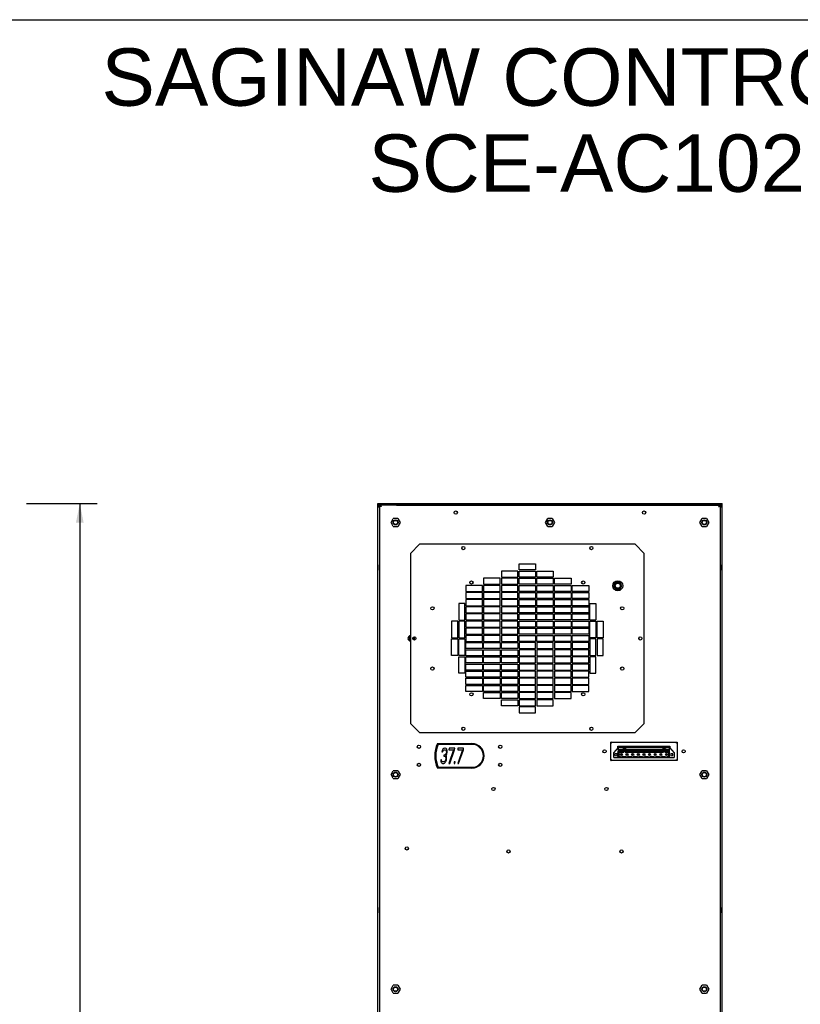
# Model space of a CAD drawing. Header units: inches. Extents: x 0 to 170, y 0 to 110.
# Tile 11 of 12: x 88 to 129, y 59 to 110. Entities that reach past the tile are written whole.
import ezdxf

# ---------------------------------------------------------------- set-up
doc = ezdxf.new("R2010")
doc.units = ezdxf.units.IN
doc.header["$LTSCALE"] = 9.35
doc.header["$MEASUREMENT"] = 0
doc.layers.get('0').update_dxf_attribs({"linetype": 'CONTINUOUS'})
doc.layers.add('DIMENSIONS', color=7, linetype='CONTINUOUS')
doc.styles.get("Standard").update_dxf_attribs({"font": 'arial.ttf'})
doc.dimstyles.new('DIMSTYLE_1', dxfattribs={"dimtxt": 0.85, "dimasz": 1, "dimexe": 0.09, "dimexo": 0.07, "dimgap": 0.0425, "dimtad": 0, "dimtih": 1, "dimtoh": 1, "dimzin": 4, "dimdsep": 46, "dimtxsty": 'Standard', "dimblk": '_FILLED', "dimblk1": '_FILLED', "dimblk2": '_FILLED', "dimcen": 0.09, "dimazin": 1, "dimtfac": 1, "dimtdec": 3, "dimtofl": 0, "dimtmove": 0, "dimatfit": 3, "dimldrblk": '_FILLED', "dimfxl": 0, "dimtolj": 1, "dimtzin": 4, "dimarcsym": 0})

# ---------------------------------------------------------------- blocks, each defined once
blk = doc.blocks.new('_FILLED')
at = {"color": 0, "linetype": 'ByBlock'}
blk.add_solid([(0, 0), (-1, 0.2), (-1, -0.2)], dxfattribs=at)
blk = doc.blocks.new('*D3')
at = {"layer": 'DIMENSIONS', "color": 2, "linetype": 'Continuous'}
for p, q in [((88.746, 84.7), (90.049, 84.7)), ((90.049, 84.7), (92.434, 84.7)), ((91.534, 84.7), (91.534, 55.036)), ((91.534, 23.672), (91.534, 53.336)), ((88.746, 23.672), (90.049, 23.672)), ((90.049, 23.672), (92.434, 23.672))]:
    blk.add_line(p, q, dxfattribs=at)
for p, rotation in [((91.534, 84.7), 90), ((91.534, 23.672), 270)]:
    blk.add_blockref('_FILLED', p, dxfattribs=dict(at, rotation=rotation))
at = {"layer": 'DIMENSIONS', "color": 2, "linetype": 'Continuous', "insert": (91.534, 54.611), "char_height": 0.85, "width": 2.97026, "attachment_point": 2, "line_spacing_factor": 0.9}
blk.add_mtext('61.02', dxfattribs=at)

msp = doc.modelspace()

# ---------------------------------------------------------------- linework, layer by layer
at = {"color": 7, "linetype": 'Continuous'}
for p, q in [((0, 110), (170, 110)), ((107.1129, 23.7504), (107.1129, 84.7004)), ((107.1129, 84.7004), (125.105, 84.7004)), ((125.105, 84.6611), (107.1129, 84.6611)), ((107.1156, 84.6024), (107.1129, 84.5821)), ((107.1523, 84.5261), (107.1129, 84.5261)), ((107.1916, 84.5033), (107.1129, 84.5033)), ((107.152, 84.6502), (107.1358, 84.6376)), ((107.1523, 84.5033), (107.1523, 84.5821)), ((107.1718, 84.6162), (107.1812, 84.6202)), ((107.1812, 84.6202), (107.1913, 84.6217)), ((107.1914, 84.6609), (107.1916, 23.8291)), ((108.0971, 84.6217), (107.1914, 84.6217)), ((107.2113, 24.2228), (107.2113, 84.6167)), ((107.2137, 84.6039), (107.2113, 84.6163)), ((107.2503, 84.5644), (107.2338, 84.5779)), ((107.2507, 84.6165), (107.2507, 84.5771)), ((107.2522, 84.6017), (107.2507, 84.6158)), ((107.2668, 84.57), (107.2633, 84.5754)), ((107.2645, 84.6065), (107.2709, 84.5939)), ((107.2668, 84.57), (107.2713, 84.5654)), ((107.2709, 84.5939), (107.2774, 84.5771)), ((107.2713, 84.5654), (107.2775, 84.5574)), ((107.2774, 84.5771), (107.2837, 84.5582)), ((107.2837, 84.5582), (107.2901, 84.5378)), ((108.0971, 84.6165), (108.0971, 84.6609)), ((108.0971, 84.6165), (124.1208, 84.6165)), ((124.1208, 84.6165), (124.1208, 84.6609)), ((124.1208, 84.6217), (125.0266, 84.6217)), ((124.9511, 84.5699), (124.9555, 84.5771)), ((124.9602, 84.6144), (124.9669, 84.6165)), ((124.9658, 84.6024), (124.9672, 84.6154)), ((124.9671, 84.564), (124.9829, 84.5768)), ((124.9672, 84.5771), (124.9672, 84.6165)), ((125.0038, 84.6028), (125.0066, 84.6163)), ((125.0066, 84.6167), (125.0066, 24.2228)), ((125.0263, 23.8291), (125.0265, 84.6609)), ((125.105, 84.5033), (125.0263, 84.5033)), ((125.0471, 84.6581), (125.0269, 84.6609)), ((125.0604, 84.6018), (125.0643, 84.5923)), ((125.0643, 84.5923), (125.0656, 84.5821)), ((125.0656, 84.5033), (125.0656, 84.5821)), ((125.0656, 84.5261), (125.105, 84.5261)), ((125.105, 23.7504), (125.105, 84.7004)), ((107.1912, 83.8074), (107.2113, 83.8074)), ((107.2113, 83.7321), (107.1916, 83.7321)), ((107.8017, 83.711), (107.9199, 83.9158)), ((107.9199, 83.5063), (107.8017, 83.711)), ((108.1563, 83.9158), (107.9199, 83.9158)), ((107.9199, 83.5063), (108.1563, 83.5063)), ((108.1563, 83.9158), (108.2745, 83.711)), ((108.2745, 83.711), (108.1563, 83.5063)), ((115.8726, 83.711), (115.9908, 83.9158)), ((115.9908, 83.5063), (115.8726, 83.711)), ((116.2271, 83.9158), (115.9908, 83.9158)), ((115.9908, 83.5063), (116.2271, 83.5063)), ((116.2271, 83.9158), (116.3453, 83.711)), ((116.3453, 83.711), (116.2271, 83.5063)), ((123.9434, 83.711), (124.0616, 83.9158)), ((124.0616, 83.5063), (123.9434, 83.711)), ((124.298, 83.9158), (124.0616, 83.9158)), ((124.0616, 83.5063), (124.298, 83.5063)), ((124.298, 83.9158), (124.4162, 83.711)), ((124.4162, 83.711), (124.298, 83.5063)), ((125.0266, 83.8074), (125.0066, 83.8074)), ((125.0263, 83.7321), (125.0066, 83.7321)), ((108.8255, 82.0942), (109.2979, 82.5666)), ((120.5578, 82.5666), (109.2979, 82.5666)), ((120.5578, 82.5666), (121.0302, 82.0942)), ((108.8255, 82.0942), (108.8255, 73.1965)), ((121.0302, 73.1965), (121.0302, 82.0942)), ((107.1995, 81.211), (107.1995, 81.4866)), ((107.208, 81.4852), (107.1995, 81.4866)), ((114.4948, 81.228), (114.4948, 81.543)), ((114.4948, 81.543), (115.3609, 81.543)), ((115.3609, 81.543), (115.3609, 81.228)), ((125.0099, 81.4852), (125.0184, 81.4866)), ((125.0184, 81.4866), (125.0184, 81.211)), ((107.208, 81.2124), (107.1995, 81.211)), ((113.5696, 81.169), (113.5696, 80.854)), ((114.4357, 81.169), (113.5696, 81.169)), ((113.5696, 80.854), (114.4357, 80.854)), ((114.4357, 80.854), (114.4357, 81.169)), ((115.3609, 81.228), (114.4948, 81.228)), ((114.4948, 80.854), (114.4948, 81.169)), ((114.4948, 81.169), (115.3609, 81.169)), ((115.3609, 80.854), (114.4948, 80.854)), ((115.3609, 81.169), (115.3609, 80.854)), ((115.42, 80.854), (115.42, 81.169)), ((115.42, 81.169), (116.2861, 81.169)), ((116.2861, 80.854), (115.42, 80.854)), ((116.2861, 81.169), (116.2861, 80.854)), ((125.0099, 81.2124), (125.0184, 81.211)), ((111.7192, 80.4209), (111.7192, 80.106)), ((112.5853, 80.4209), (111.7192, 80.4209)), ((112.5853, 80.106), (112.5853, 80.4209)), ((112.6444, 80.7949), (112.6444, 80.48)), ((113.5105, 80.7949), (112.6444, 80.7949)), ((112.6444, 80.48), (113.5105, 80.48)), ((112.6444, 80.4209), (112.6444, 80.106)), ((113.5105, 80.4209), (112.6444, 80.4209)), ((113.5105, 80.48), (113.5105, 80.7949)), ((113.5105, 80.106), (113.5105, 80.4209)), ((113.5696, 80.7949), (113.5696, 80.48)), ((114.4357, 80.7949), (113.5696, 80.7949)), ((113.5696, 80.48), (114.4357, 80.48)), ((113.5696, 80.4209), (113.5696, 80.106)), ((114.4357, 80.4209), (113.5696, 80.4209)), ((114.4357, 80.48), (114.4357, 80.7949)), ((114.4357, 80.106), (114.4357, 80.4209)), ((114.4948, 80.48), (114.4948, 80.7949)), ((114.4948, 80.7949), (115.3609, 80.7949)), ((115.3609, 80.48), (114.4948, 80.48)), ((114.4948, 80.106), (114.4948, 80.4209)), ((114.4948, 80.4209), (115.3609, 80.4209)), ((115.3609, 80.7949), (115.3609, 80.48)), ((115.3609, 80.4209), (115.3609, 80.106)), ((115.42, 80.48), (115.42, 80.7949)), ((115.42, 80.7949), (116.2861, 80.7949)), ((116.2861, 80.48), (115.42, 80.48)), ((115.42, 80.106), (115.42, 80.4209)), ((115.42, 80.4209), (116.2861, 80.4209)), ((116.2861, 80.7949), (116.2861, 80.48)), ((116.2861, 80.4209), (116.2861, 80.106)), ((116.3452, 80.48), (116.3452, 80.7949)), ((116.3452, 80.7949), (117.2113, 80.7949)), ((117.2113, 80.48), (116.3452, 80.48)), ((116.3452, 80.106), (116.3452, 80.4209)), ((116.3452, 80.4209), (117.2113, 80.4209)), ((117.2113, 80.7949), (117.2113, 80.48)), ((117.2113, 80.4209), (117.2113, 80.106)), ((117.2704, 80.106), (117.2704, 80.4209)), ((117.2704, 80.4209), (118.1365, 80.4209)), ((118.1365, 80.4209), (118.1365, 80.106)), ((119.5443, 80.5883), (119.4363, 80.4012)), ((119.4363, 80.4012), (119.5443, 80.2142)), ((119.7602, 80.5883), (119.5443, 80.5883)), ((119.8682, 80.4012), (119.7602, 80.5883)), ((119.7602, 80.2142), (119.8682, 80.4012)), ((111.7192, 80.106), (112.5853, 80.106)), ((111.7192, 80.0469), (111.7192, 79.732)), ((112.5853, 80.0469), (111.7192, 80.0469)), ((112.5853, 79.732), (112.5853, 80.0469)), ((112.6444, 80.106), (113.5105, 80.106)), ((112.6444, 80.0469), (112.6444, 79.732)), ((113.5105, 80.0469), (112.6444, 80.0469)), ((113.5105, 79.732), (113.5105, 80.0469)), ((113.5696, 80.106), (114.4357, 80.106)), ((113.5696, 80.0469), (113.5696, 79.732)), ((114.4357, 80.0469), (113.5696, 80.0469)), ((114.4357, 79.732), (114.4357, 80.0469)), ((115.3609, 80.106), (114.4948, 80.106)), ((114.4948, 79.732), (114.4948, 80.0469)), ((114.4948, 80.0469), (115.3609, 80.0469)), ((115.3609, 80.0469), (115.3609, 79.732)), ((116.2861, 80.106), (115.42, 80.106)), ((115.42, 79.732), (115.42, 80.0469)), ((115.42, 80.0469), (116.2861, 80.0469)), ((116.2861, 80.0469), (116.2861, 79.732)), ((117.2113, 80.106), (116.3452, 80.106)), ((116.3452, 79.732), (116.3452, 80.0469)), ((116.3452, 80.0469), (117.2113, 80.0469)), ((117.2113, 80.0469), (117.2113, 79.732)), ((118.1365, 80.106), (117.2704, 80.106)), ((117.2704, 79.732), (117.2704, 80.0469)), ((117.2704, 80.0469), (118.1365, 80.0469)), ((118.1365, 80.0469), (118.1365, 79.732)), ((119.5443, 80.2142), (119.7602, 80.2142)), ((111.3452, 79.4662), (111.3452, 78.6001)), ((111.6601, 79.4662), (111.3452, 79.4662)), ((111.6601, 78.6001), (111.6601, 79.4662)), ((111.7192, 79.732), (112.5853, 79.732)), ((111.7192, 79.6729), (111.7192, 79.3579)), ((112.5853, 79.6729), (111.7192, 79.6729)), ((111.7192, 79.3579), (112.5853, 79.3579)), ((111.7192, 79.2989), (111.7192, 78.9839)), ((112.5853, 79.2989), (111.7192, 79.2989)), ((112.5853, 79.3579), (112.5853, 79.6729)), ((112.5853, 78.9839), (112.5853, 79.2989)), ((112.6444, 79.732), (113.5105, 79.732)), ((112.6444, 79.6729), (112.6444, 79.3579)), ((113.5105, 79.6729), (112.6444, 79.6729)), ((112.6444, 79.3579), (113.5105, 79.3579)), ((112.6444, 79.2989), (112.6444, 78.9839)), ((113.5105, 79.2989), (112.6444, 79.2989)), ((113.5105, 79.3579), (113.5105, 79.6729)), ((113.5105, 78.9839), (113.5105, 79.2989)), ((113.5696, 79.732), (114.4357, 79.732)), ((113.5696, 79.6729), (113.5696, 79.3579)), ((114.4357, 79.6729), (113.5696, 79.6729)), ((113.5696, 79.3579), (114.4357, 79.3579)), ((113.5696, 79.2989), (113.5696, 78.9839)), ((114.4357, 79.2989), (113.5696, 79.2989)), ((114.4357, 79.3579), (114.4357, 79.6729)), ((114.4357, 78.9839), (114.4357, 79.2989)), ((115.3609, 79.732), (114.4948, 79.732)), ((114.4948, 79.3579), (114.4948, 79.6729)), ((114.4948, 79.6729), (115.3609, 79.6729)), ((115.3609, 79.3579), (114.4948, 79.3579)), ((114.4948, 78.9839), (114.4948, 79.2989)), ((114.4948, 79.2989), (115.3609, 79.2989)), ((115.3609, 79.6729), (115.3609, 79.3579)), ((115.3609, 79.2989), (115.3609, 78.9839)), ((116.2861, 79.732), (115.42, 79.732)), ((115.42, 79.3579), (115.42, 79.6729)), ((115.42, 79.6729), (116.2861, 79.6729)), ((116.2861, 79.3579), (115.42, 79.3579)), ((115.42, 78.9839), (115.42, 79.2989)), ((115.42, 79.2989), (116.2861, 79.2989)), ((116.2861, 79.6729), (116.2861, 79.3579)), ((116.2861, 79.2989), (116.2861, 78.9839)), ((117.2113, 79.732), (116.3452, 79.732)), ((116.3452, 79.3579), (116.3452, 79.6729)), ((116.3452, 79.6729), (117.2113, 79.6729)), ((117.2113, 79.3579), (116.3452, 79.3579)), ((116.3452, 78.9839), (116.3452, 79.2989)), ((116.3452, 79.2989), (117.2113, 79.2989)), ((117.2113, 79.6729), (117.2113, 79.3579)), ((117.2113, 79.2989), (117.2113, 78.9839)), ((118.1365, 79.732), (117.2704, 79.732)), ((117.2704, 79.3579), (117.2704, 79.6729)), ((117.2704, 79.6729), (118.1365, 79.6729)), ((118.1365, 79.3579), (117.2704, 79.3579)), ((117.2704, 78.9839), (117.2704, 79.2989)), ((117.2704, 79.2989), (118.1365, 79.2989)), ((118.1365, 79.6729), (118.1365, 79.3579)), ((118.1365, 79.2989), (118.1365, 78.9839)), ((118.1956, 78.6001), (118.1956, 79.4662)), ((118.1956, 79.4662), (118.5105, 79.4662)), ((118.5105, 79.4662), (118.5105, 78.6001)), ((111.7192, 78.9839), (112.5853, 78.9839)), ((111.7192, 78.9249), (111.7192, 78.6099)), ((112.5853, 78.9249), (111.7192, 78.9249)), ((112.5853, 78.6099), (112.5853, 78.9249)), ((112.6444, 78.9839), (113.5105, 78.9839)), ((112.6444, 78.9249), (112.6444, 78.6099)), ((113.5105, 78.9249), (112.6444, 78.9249)), ((113.5105, 78.6099), (113.5105, 78.9249)), ((113.5696, 78.9839), (114.4357, 78.9839)), ((113.5696, 78.9249), (113.5696, 78.6099)), ((114.4357, 78.9249), (113.5696, 78.9249)), ((114.4357, 78.6099), (114.4357, 78.9249)), ((115.3609, 78.9839), (114.4948, 78.9839)), ((114.4948, 78.6099), (114.4948, 78.9249)), ((114.4948, 78.9249), (115.3609, 78.9249)), ((115.3609, 78.9249), (115.3609, 78.6099)), ((116.2861, 78.9839), (115.42, 78.9839)), ((115.42, 78.6099), (115.42, 78.9249)), ((115.42, 78.9249), (116.2861, 78.9249)), ((116.2861, 78.9249), (116.2861, 78.6099)), ((117.2113, 78.9839), (116.3452, 78.9839)), ((116.3452, 78.6099), (116.3452, 78.9249)), ((116.3452, 78.9249), (117.2113, 78.9249)), ((117.2113, 78.9249), (117.2113, 78.6099)), ((118.1365, 78.9839), (117.2704, 78.9839)), ((117.2704, 78.6099), (117.2704, 78.9249)), ((117.2704, 78.9249), (118.1365, 78.9249)), ((118.1365, 78.9249), (118.1365, 78.6099)), ((110.9712, 78.541), (110.9712, 77.6749)), ((111.2861, 78.541), (110.9712, 78.541)), ((111.2861, 77.6749), (111.2861, 78.541)), ((111.3452, 78.6001), (111.6601, 78.6001)), ((111.3452, 78.541), (111.3452, 77.6749)), ((111.6601, 78.541), (111.3452, 78.541)), ((111.6601, 77.6749), (111.6601, 78.541)), ((111.7192, 78.6099), (112.5853, 78.6099)), ((111.7192, 78.5508), (111.7192, 78.2359)), ((112.5853, 78.5508), (111.7192, 78.5508)), ((112.5853, 78.2359), (112.5853, 78.5508)), ((112.6444, 78.6099), (113.5105, 78.6099)), ((112.6444, 78.5508), (112.6444, 78.2359)), ((113.5105, 78.5508), (112.6444, 78.5508)), ((113.5105, 78.2359), (113.5105, 78.5508)), ((113.5696, 78.6099), (114.4357, 78.6099)), ((113.5696, 78.5508), (113.5696, 78.2359)), ((114.4357, 78.5508), (113.5696, 78.5508)), ((114.4357, 78.2359), (114.4357, 78.5508)), ((115.3609, 78.6099), (114.4948, 78.6099)), ((114.4948, 78.2359), (114.4948, 78.5508)), ((114.4948, 78.5508), (115.3609, 78.5508)), ((115.3609, 78.5508), (115.3609, 78.2359)), ((116.2861, 78.6099), (115.42, 78.6099)), ((115.42, 78.2359), (115.42, 78.5508)), ((115.42, 78.5508), (116.2861, 78.5508)), ((116.2861, 78.5508), (116.2861, 78.2359)), ((117.2113, 78.6099), (116.3452, 78.6099)), ((116.3452, 78.2359), (116.3452, 78.5508)), ((116.3452, 78.5508), (117.2113, 78.5508)), ((117.2113, 78.5508), (117.2113, 78.2359)), ((118.1365, 78.6099), (117.2704, 78.6099)), ((117.2704, 78.2359), (117.2704, 78.5508)), ((117.2704, 78.5508), (118.1365, 78.5508)), ((118.1365, 78.5508), (118.1365, 78.2359)), ((118.5105, 78.6001), (118.1956, 78.6001)), ((118.1956, 77.6749), (118.1956, 78.541)), ((118.1956, 78.541), (118.5105, 78.541)), ((118.5105, 78.541), (118.5105, 77.6749)), ((118.5696, 77.6749), (118.5696, 78.541)), ((118.5696, 78.541), (118.8845, 78.541)), ((118.8845, 78.541), (118.8845, 77.6749)), ((111.7192, 78.2359), (112.5853, 78.2359)), ((111.7192, 78.1768), (111.7192, 77.8619)), ((112.5853, 78.1768), (111.7192, 78.1768)), ((111.7192, 77.8619), (112.5853, 77.8619)), ((111.7192, 77.8028), (111.7192, 77.4879)), ((112.5853, 77.8028), (111.7192, 77.8028)), ((112.5853, 77.8619), (112.5853, 78.1768)), ((112.5853, 77.4879), (112.5853, 77.8028)), ((112.6444, 78.2359), (113.5105, 78.2359)), ((112.6444, 78.1768), (112.6444, 77.8619)), ((113.5105, 78.1768), (112.6444, 78.1768)), ((112.6444, 77.8619), (113.5105, 77.8619)), ((112.6444, 77.8028), (112.6444, 77.4879)), ((113.5105, 77.8028), (112.6444, 77.8028)), ((113.5105, 77.8619), (113.5105, 78.1768)), ((113.5105, 77.4879), (113.5105, 77.8028)), ((113.5696, 78.2359), (114.4357, 78.2359)), ((113.5696, 78.1768), (113.5696, 77.8619)), ((114.4357, 78.1768), (113.5696, 78.1768)), ((113.5696, 77.8619), (114.4357, 77.8619)), ((113.5696, 77.8028), (113.5696, 77.4879)), ((114.4357, 77.8028), (113.5696, 77.8028)), ((114.4357, 77.8619), (114.4357, 78.1768)), ((114.4357, 77.4879), (114.4357, 77.8028)), ((115.3609, 78.2359), (114.4948, 78.2359)), ((114.4948, 77.8619), (114.4948, 78.1768)), ((114.4948, 78.1768), (115.3609, 78.1768)), ((115.3609, 77.8619), (114.4948, 77.8619)), ((114.4948, 77.4879), (114.4948, 77.8028)), ((114.4948, 77.8028), (115.3609, 77.8028)), ((115.3609, 78.1768), (115.3609, 77.8619)), ((115.3609, 77.8028), (115.3609, 77.4879)), ((116.2861, 78.2359), (115.42, 78.2359)), ((115.42, 77.8619), (115.42, 78.1768)), ((115.42, 78.1768), (116.2861, 78.1768)), ((116.2861, 77.8619), (115.42, 77.8619)), ((115.42, 77.4879), (115.42, 77.8028)), ((115.42, 77.8028), (116.2861, 77.8028)), ((116.2861, 78.1768), (116.2861, 77.8619)), ((116.2861, 77.8028), (116.2861, 77.4879)), ((117.2113, 78.2359), (116.3452, 78.2359)), ((116.3452, 77.8619), (116.3452, 78.1768)), ((116.3452, 78.1768), (117.2113, 78.1768)), ((117.2113, 77.8619), (116.3452, 77.8619)), ((116.3452, 77.4879), (116.3452, 77.8028)), ((116.3452, 77.8028), (117.2113, 77.8028)), ((117.2113, 78.1768), (117.2113, 77.8619)), ((117.2113, 77.8028), (117.2113, 77.4879)), ((118.1365, 78.2359), (117.2704, 78.2359)), ((117.2704, 77.8619), (117.2704, 78.1768)), ((117.2704, 78.1768), (118.1365, 78.1768)), ((118.1365, 77.8619), (117.2704, 77.8619)), ((117.2704, 77.4879), (117.2704, 77.8028)), ((117.2704, 77.8028), (118.1365, 77.8028)), ((118.1365, 78.1768), (118.1365, 77.8619)), ((118.1365, 77.8028), (118.1365, 77.4879)), ((108.7687, 77.7438), (108.7118, 77.6453)), ((108.7118, 77.6453), (108.7687, 77.5469)), ((108.8255, 77.7438), (108.7687, 77.7438)), ((108.7687, 77.5469), (108.8255, 77.5469)), ((109.0223, 77.5607), (109.0223, 77.7299)), ((110.9712, 77.6749), (111.2861, 77.6749)), ((110.9712, 76.7497), (110.9712, 77.6158)), ((110.9712, 77.6158), (111.2861, 77.6158)), ((111.2861, 77.6158), (111.2861, 76.7497)), ((111.3452, 77.6749), (111.6601, 77.6749)), ((111.3452, 76.7497), (111.3452, 77.6158)), ((111.3452, 77.6158), (111.6601, 77.6158)), ((111.6601, 77.6158), (111.6601, 76.7497)), ((111.7192, 77.4879), (112.5853, 77.4879)), ((111.7192, 77.1138), (111.7192, 77.4288)), ((111.7192, 77.4288), (112.5853, 77.4288)), ((112.5853, 77.4288), (112.5853, 77.1138)), ((112.6444, 77.4879), (113.5105, 77.4879)), ((112.6444, 77.1138), (112.6444, 77.4288)), ((112.6444, 77.4288), (113.5105, 77.4288)), ((113.5105, 77.4288), (113.5105, 77.1138)), ((113.5696, 77.4879), (114.4357, 77.4879)), ((113.5696, 77.1138), (113.5696, 77.4288)), ((113.5696, 77.4288), (114.4357, 77.4288)), ((114.4357, 77.4288), (114.4357, 77.1138)), ((115.3609, 77.4879), (114.4948, 77.4879)), ((114.4948, 77.4288), (114.4948, 77.1138)), ((115.3609, 77.4288), (114.4948, 77.4288)), ((115.3609, 77.1138), (115.3609, 77.4288)), ((116.2861, 77.4879), (115.42, 77.4879)), ((115.42, 77.4288), (115.42, 77.1138)), ((116.2861, 77.4288), (115.42, 77.4288)), ((116.2861, 77.1138), (116.2861, 77.4288)), ((117.2113, 77.4879), (116.3452, 77.4879)), ((116.3452, 77.4288), (116.3452, 77.1138)), ((117.2113, 77.4288), (116.3452, 77.4288)), ((117.2113, 77.1138), (117.2113, 77.4288)), ((118.1365, 77.4879), (117.2704, 77.4879)), ((117.2704, 77.4288), (117.2704, 77.1138)), ((118.1365, 77.4288), (117.2704, 77.4288)), ((118.1365, 77.1138), (118.1365, 77.4288)), ((118.5105, 77.6749), (118.1956, 77.6749)), ((118.1956, 77.6158), (118.1956, 76.7497)), ((118.5105, 77.6158), (118.1956, 77.6158)), ((118.5105, 76.7497), (118.5105, 77.6158)), ((118.8845, 77.6749), (118.5696, 77.6749)), ((118.5696, 77.6158), (118.5696, 76.7497)), ((118.8845, 77.6158), (118.5696, 77.6158)), ((118.8845, 76.7497), (118.8845, 77.6158)), ((111.2861, 76.7497), (110.9712, 76.7497)), ((111.6601, 76.7497), (111.3452, 76.7497)), ((112.5853, 77.1138), (111.7192, 77.1138)), ((111.7192, 76.7398), (111.7192, 77.0548)), ((111.7192, 77.0548), (112.5853, 77.0548)), ((112.5853, 76.7398), (111.7192, 76.7398)), ((112.5853, 77.0548), (112.5853, 76.7398)), ((113.5105, 77.1138), (112.6444, 77.1138)), ((112.6444, 76.7398), (112.6444, 77.0548)), ((112.6444, 77.0548), (113.5105, 77.0548)), ((113.5105, 76.7398), (112.6444, 76.7398)), ((113.5105, 77.0548), (113.5105, 76.7398)), ((114.4357, 77.1138), (113.5696, 77.1138)), ((113.5696, 76.7398), (113.5696, 77.0548)), ((113.5696, 77.0548), (114.4357, 77.0548)), ((114.4357, 76.7398), (113.5696, 76.7398)), ((114.4357, 77.0548), (114.4357, 76.7398)), ((114.4948, 77.1138), (115.3609, 77.1138)), ((114.4948, 77.0548), (114.4948, 76.7398)), ((115.3609, 77.0548), (114.4948, 77.0548)), ((114.4948, 76.7398), (115.3609, 76.7398)), ((115.3609, 76.7398), (115.3609, 77.0548)), ((115.42, 77.1138), (116.2861, 77.1138)), ((115.42, 77.0548), (115.42, 76.7398)), ((116.2861, 77.0548), (115.42, 77.0548)), ((115.42, 76.7398), (116.2861, 76.7398)), ((116.2861, 76.7398), (116.2861, 77.0548)), ((116.3452, 77.1138), (117.2113, 77.1138)), ((116.3452, 77.0548), (116.3452, 76.7398)), ((117.2113, 77.0548), (116.3452, 77.0548)), ((116.3452, 76.7398), (117.2113, 76.7398)), ((117.2113, 76.7398), (117.2113, 77.0548)), ((117.2704, 77.1138), (118.1365, 77.1138)), ((117.2704, 77.0548), (117.2704, 76.7398)), ((118.1365, 77.0548), (117.2704, 77.0548)), ((117.2704, 76.7398), (118.1365, 76.7398)), ((118.1365, 76.7398), (118.1365, 77.0548)), ((118.1956, 76.7497), (118.5105, 76.7497)), ((118.5696, 76.7497), (118.8845, 76.7497)), ((111.3452, 75.8245), (111.3452, 76.6906)), ((111.3452, 76.6906), (111.6601, 76.6906)), ((111.6601, 76.6906), (111.6601, 75.8245)), ((111.7192, 76.3658), (111.7192, 76.6808)), ((111.7192, 76.6808), (112.5853, 76.6808)), ((112.5853, 76.3658), (111.7192, 76.3658)), ((111.7192, 75.9918), (111.7192, 76.3068)), ((111.7192, 76.3068), (112.5853, 76.3068)), ((112.5853, 76.6808), (112.5853, 76.3658)), ((112.5853, 76.3068), (112.5853, 75.9918)), ((112.6444, 76.3658), (112.6444, 76.6808)), ((112.6444, 76.6808), (113.5105, 76.6808)), ((113.5105, 76.3658), (112.6444, 76.3658)), ((112.6444, 75.9918), (112.6444, 76.3068)), ((112.6444, 76.3068), (113.5105, 76.3068)), ((113.5105, 76.6808), (113.5105, 76.3658)), ((113.5105, 76.3068), (113.5105, 75.9918)), ((113.5696, 76.3658), (113.5696, 76.6808)), ((113.5696, 76.6808), (114.4357, 76.6808)), ((114.4357, 76.3658), (113.5696, 76.3658)), ((113.5696, 75.9918), (113.5696, 76.3068)), ((113.5696, 76.3068), (114.4357, 76.3068)), ((114.4357, 76.6808), (114.4357, 76.3658)), ((114.4357, 76.3068), (114.4357, 75.9918)), ((114.4948, 76.6808), (114.4948, 76.3658)), ((115.3609, 76.6808), (114.4948, 76.6808)), ((114.4948, 76.3658), (115.3609, 76.3658)), ((114.4948, 76.3068), (114.4948, 75.9918)), ((115.3609, 76.3068), (114.4948, 76.3068)), ((115.3609, 76.3658), (115.3609, 76.6808)), ((115.3609, 75.9918), (115.3609, 76.3068)), ((115.42, 76.6808), (115.42, 76.3658)), ((116.2861, 76.6808), (115.42, 76.6808)), ((115.42, 76.3658), (116.2861, 76.3658)), ((115.42, 76.3068), (115.42, 75.9918)), ((116.2861, 76.3068), (115.42, 76.3068)), ((116.2861, 76.3658), (116.2861, 76.6808)), ((116.2861, 75.9918), (116.2861, 76.3068)), ((116.3452, 76.6808), (116.3452, 76.3658)), ((117.2113, 76.6808), (116.3452, 76.6808)), ((116.3452, 76.3658), (117.2113, 76.3658)), ((116.3452, 76.3068), (116.3452, 75.9918)), ((117.2113, 76.3068), (116.3452, 76.3068)), ((117.2113, 76.3658), (117.2113, 76.6808)), ((117.2113, 75.9918), (117.2113, 76.3068)), ((117.2704, 76.6808), (117.2704, 76.3658)), ((118.1365, 76.6808), (117.2704, 76.6808)), ((117.2704, 76.3658), (118.1365, 76.3658)), ((117.2704, 76.3068), (117.2704, 75.9918)), ((118.1365, 76.3068), (117.2704, 76.3068)), ((118.1365, 76.3658), (118.1365, 76.6808)), ((118.1365, 75.9918), (118.1365, 76.3068)), ((118.1956, 76.6906), (118.1956, 75.8245)), ((118.5105, 76.6906), (118.1956, 76.6906)), ((118.5105, 75.8245), (118.5105, 76.6906)), ((111.6601, 75.8245), (111.3452, 75.8245)), ((112.5853, 75.9918), (111.7192, 75.9918)), ((111.7192, 75.6178), (111.7192, 75.9327)), ((111.7192, 75.9327), (112.5853, 75.9327)), ((112.5853, 75.9327), (112.5853, 75.6178)), ((113.5105, 75.9918), (112.6444, 75.9918)), ((112.6444, 75.6178), (112.6444, 75.9327)), ((112.6444, 75.9327), (113.5105, 75.9327)), ((113.5105, 75.9327), (113.5105, 75.6178)), ((114.4357, 75.9918), (113.5696, 75.9918)), ((113.5696, 75.6178), (113.5696, 75.9327)), ((113.5696, 75.9327), (114.4357, 75.9327)), ((114.4357, 75.9327), (114.4357, 75.6178)), ((114.4948, 75.9918), (115.3609, 75.9918)), ((114.4948, 75.9327), (114.4948, 75.6178)), ((115.3609, 75.9327), (114.4948, 75.9327)), ((115.3609, 75.6178), (115.3609, 75.9327)), ((115.42, 75.9918), (116.2861, 75.9918)), ((115.42, 75.9327), (115.42, 75.6178)), ((116.2861, 75.9327), (115.42, 75.9327)), ((116.2861, 75.6178), (116.2861, 75.9327)), ((116.3452, 75.9918), (117.2113, 75.9918)), ((116.3452, 75.9327), (116.3452, 75.6178)), ((117.2113, 75.9327), (116.3452, 75.9327)), ((117.2113, 75.6178), (117.2113, 75.9327)), ((117.2704, 75.9918), (118.1365, 75.9918)), ((117.2704, 75.9327), (117.2704, 75.6178)), ((118.1365, 75.9327), (117.2704, 75.9327)), ((118.1365, 75.6178), (118.1365, 75.9327)), ((118.1956, 75.8245), (118.5105, 75.8245)), ((112.5853, 75.6178), (111.7192, 75.6178)), ((111.7192, 75.2438), (111.7192, 75.5587)), ((111.7192, 75.5587), (112.5853, 75.5587)), ((112.5853, 75.2438), (111.7192, 75.2438)), ((111.7192, 74.8697), (111.7192, 75.1847)), ((111.7192, 75.1847), (112.5853, 75.1847)), ((112.5853, 75.5587), (112.5853, 75.2438)), ((112.5853, 75.1847), (112.5853, 74.8697)), ((113.5105, 75.6178), (112.6444, 75.6178)), ((112.6444, 75.2438), (112.6444, 75.5587)), ((112.6444, 75.5587), (113.5105, 75.5587)), ((113.5105, 75.2438), (112.6444, 75.2438)), ((112.6444, 74.8697), (112.6444, 75.1847)), ((112.6444, 75.1847), (113.5105, 75.1847)), ((113.5105, 75.5587), (113.5105, 75.2438)), ((113.5105, 75.1847), (113.5105, 74.8697)), ((114.4357, 75.6178), (113.5696, 75.6178)), ((113.5696, 75.2438), (113.5696, 75.5587)), ((113.5696, 75.5587), (114.4357, 75.5587)), ((114.4357, 75.2438), (113.5696, 75.2438)), ((113.5696, 74.8697), (113.5696, 75.1847)), ((113.5696, 75.1847), (114.4357, 75.1847)), ((114.4357, 75.5587), (114.4357, 75.2438)), ((114.4357, 75.1847), (114.4357, 74.8697)), ((114.4948, 75.6178), (115.3609, 75.6178)), ((114.4948, 75.5587), (114.4948, 75.2438)), ((115.3609, 75.5587), (114.4948, 75.5587)), ((114.4948, 75.2438), (115.3609, 75.2438)), ((114.4948, 75.1847), (114.4948, 74.8697)), ((115.3609, 75.1847), (114.4948, 75.1847)), ((115.3609, 75.2438), (115.3609, 75.5587)), ((115.3609, 74.8697), (115.3609, 75.1847)), ((115.42, 75.6178), (116.2861, 75.6178)), ((115.42, 75.5587), (115.42, 75.2438)), ((116.2861, 75.5587), (115.42, 75.5587)), ((115.42, 75.2438), (116.2861, 75.2438)), ((115.42, 75.1847), (115.42, 74.8697)), ((116.2861, 75.1847), (115.42, 75.1847)), ((116.2861, 75.2438), (116.2861, 75.5587)), ((116.2861, 74.8697), (116.2861, 75.1847)), ((116.3452, 75.6178), (117.2113, 75.6178)), ((116.3452, 75.5587), (116.3452, 75.2438)), ((117.2113, 75.5587), (116.3452, 75.5587)), ((116.3452, 75.2438), (117.2113, 75.2438)), ((116.3452, 75.1847), (116.3452, 74.8697)), ((117.2113, 75.1847), (116.3452, 75.1847)), ((117.2113, 75.2438), (117.2113, 75.5587)), ((117.2113, 74.8697), (117.2113, 75.1847)), ((117.2704, 75.6178), (118.1365, 75.6178)), ((117.2704, 75.5587), (117.2704, 75.2438)), ((118.1365, 75.5587), (117.2704, 75.5587)), ((117.2704, 75.2438), (118.1365, 75.2438)), ((117.2704, 75.1847), (117.2704, 74.8697)), ((118.1365, 75.1847), (117.2704, 75.1847)), ((118.1365, 75.2438), (118.1365, 75.5587)), ((118.1365, 74.8697), (118.1365, 75.1847)), ((112.5853, 74.8697), (111.7192, 74.8697)), ((113.5105, 74.8697), (112.6444, 74.8697)), ((112.6444, 74.4957), (112.6444, 74.8107)), ((112.6444, 74.8107), (113.5105, 74.8107)), ((113.5105, 74.8107), (113.5105, 74.4957)), ((114.4357, 74.8697), (113.5696, 74.8697)), ((113.5696, 74.4957), (113.5696, 74.8107)), ((113.5696, 74.8107), (114.4357, 74.8107)), ((114.4357, 74.8107), (114.4357, 74.4957)), ((114.4948, 74.8697), (115.3609, 74.8697)), ((114.4948, 74.8107), (114.4948, 74.4957)), ((115.3609, 74.8107), (114.4948, 74.8107)), ((115.3609, 74.4957), (115.3609, 74.8107)), ((115.42, 74.8697), (116.2861, 74.8697)), ((115.42, 74.8107), (115.42, 74.4957)), ((116.2861, 74.8107), (115.42, 74.8107)), ((116.2861, 74.4957), (116.2861, 74.8107)), ((116.3452, 74.8697), (117.2113, 74.8697)), ((116.3452, 74.8107), (116.3452, 74.4957)), ((117.2113, 74.8107), (116.3452, 74.8107)), ((117.2113, 74.4957), (117.2113, 74.8107)), ((117.2704, 74.8697), (118.1365, 74.8697)), ((113.5105, 74.4957), (112.6444, 74.4957)), ((114.4357, 74.4957), (113.5696, 74.4957)), ((113.5696, 74.1217), (113.5696, 74.4367)), ((113.5696, 74.4367), (114.4357, 74.4367)), ((114.4357, 74.4367), (114.4357, 74.1217)), ((114.4948, 74.4957), (115.3609, 74.4957)), ((114.4948, 74.4367), (114.4948, 74.1217)), ((115.3609, 74.4367), (114.4948, 74.4367)), ((115.3609, 74.1217), (115.3609, 74.4367)), ((115.42, 74.4957), (116.2861, 74.4957)), ((115.42, 74.4367), (115.42, 74.1217)), ((116.2861, 74.4367), (115.42, 74.4367)), ((116.2861, 74.1217), (116.2861, 74.4367)), ((116.3452, 74.4957), (117.2113, 74.4957)), ((114.4357, 74.1217), (113.5696, 74.1217)), ((114.4948, 74.1217), (115.3609, 74.1217)), ((114.4948, 74.0627), (114.4948, 73.7477)), ((115.3609, 74.0627), (114.4948, 74.0627)), ((114.4948, 73.7477), (115.3609, 73.7477)), ((115.3609, 73.7477), (115.3609, 74.0627)), ((115.42, 74.1217), (116.2861, 74.1217)), ((109.2979, 72.7241), (108.8255, 73.1965)), ((121.0302, 73.1965), (120.5578, 72.7241)), ((109.2979, 72.7241), (120.5578, 72.7241)), ((110.2284, 72.1461), (112.0282, 72.1461)), ((112.0282, 72.1067), (110.268, 72.1067)), ((119.2979, 71.2674), (119.2979, 72.2123)), ((119.2979, 72.2123), (122.7625, 72.2123)), ((119.3296, 72.1827), (119.3373, 72.1729)), ((122.7625, 72.2123), (122.7625, 71.2674)), ((110.4763, 71.7827), (110.4599, 71.7157)), ((110.4599, 71.7157), (110.5009, 71.7157)), ((110.5174, 71.8497), (110.4763, 71.7827)), ((110.5009, 71.7157), (110.5235, 71.766)), ((110.5543, 71.8833), (110.5174, 71.8497)), ((110.5235, 71.766), (110.5522, 71.7995)), ((110.5522, 71.7995), (110.5953, 71.8162)), ((110.6138, 71.9), (110.5543, 71.8833)), ((110.6485, 71.5817), (110.5952, 71.5482)), ((110.5953, 71.8162), (110.6281, 71.8162)), ((110.6302, 71.9), (110.6138, 71.9)), ((110.6281, 71.8162), (110.6671, 71.7995)), ((110.6855, 71.8833), (110.6302, 71.9)), ((110.669, 71.6152), (110.6485, 71.5817)), ((110.6671, 71.7995), (110.6875, 71.766)), ((110.6937, 71.6822), (110.669, 71.6152)), ((110.7142, 71.8497), (110.6855, 71.8833)), ((110.6875, 71.766), (110.6978, 71.7157)), ((110.6978, 71.7157), (110.6937, 71.6822)), ((110.6957, 71.5649), (110.7182, 71.6152)), ((110.7388, 71.7828), (110.7142, 71.8497)), ((110.7182, 71.6152), (110.7347, 71.6822)), ((110.7347, 71.6822), (110.7388, 71.7158)), ((110.7388, 71.7158), (110.7388, 71.7828)), ((111.071, 71.8162), (110.8206, 71.1126)), ((110.8352, 71.9), (110.825, 71.8162)), ((110.825, 71.8162), (111.071, 71.8162)), ((111.1305, 71.9), (110.8352, 71.9)), ((110.8698, 71.1126), (111.1202, 71.8162)), ((111.1202, 71.8162), (111.1305, 71.9)), ((111.5385, 71.8162), (111.2881, 71.1126)), ((111.3028, 71.9), (111.2925, 71.8162)), ((111.2925, 71.8162), (111.5385, 71.8162)), ((111.598, 71.9), (111.3028, 71.9)), ((111.3373, 71.1126), (111.5877, 71.8162)), ((111.5877, 71.8162), (111.598, 71.9)), ((119.4554, 71.6611), (119.6877, 71.9446)), ((119.4554, 71.4249), (119.4554, 71.6611)), ((119.6306, 71.6208), (119.4967, 71.6091)), ((119.4967, 71.6091), (119.4967, 71.5202)), ((119.6306, 71.5085), (119.6306, 71.6208)), ((119.6562, 71.9061), (119.6562, 72.0036)), ((119.6562, 72.0036), (122.3845, 72.0036)), ((119.6759, 71.4249), (119.6759, 71.7556)), ((119.6759, 71.7556), (119.9436, 71.7556)), ((119.6759, 71.7292), (119.9436, 71.7292)), ((119.6877, 71.7556), (119.6877, 71.9879)), ((119.6877, 71.9879), (122.3649, 71.9879)), ((119.6877, 71.9642), (122.3649, 71.9642)), ((119.6877, 71.9446), (122.3649, 71.9446)), ((119.6877, 71.8304), (119.9436, 71.8304)), ((119.6877, 71.7831), (119.9436, 71.7831)), ((119.7113, 71.6992), (119.7113, 71.5942)), ((119.9751, 71.6992), (119.7113, 71.6992)), ((119.7113, 71.6886), (119.9751, 71.6886)), ((119.7428, 71.5942), (119.7113, 71.5942)), ((119.7428, 71.5548), (119.7428, 71.5942)), ((119.8216, 71.5942), (119.8216, 71.5548)), ((119.8609, 71.5942), (119.8216, 71.5942)), ((119.8609, 71.5548), (119.8609, 71.5942)), ((119.9436, 71.7292), (119.9436, 71.8737)), ((119.9436, 71.8737), (120.0775, 71.8737)), ((119.9751, 71.6886), (119.9751, 71.8461)), ((120.046, 71.8461), (119.9751, 71.8461)), ((119.9751, 71.8304), (120.046, 71.8304)), ((119.9751, 71.7831), (120.046, 71.7831)), ((120.046, 71.7218), (119.9751, 71.7218)), ((120.046, 71.6886), (120.046, 71.8461)), ((122.0499, 71.6992), (120.046, 71.6992)), ((120.046, 71.6886), (122.0499, 71.6886)), ((120.0775, 71.8737), (120.0775, 71.7292)), ((120.0775, 71.8304), (122.0184, 71.8304)), ((120.0775, 71.7831), (122.0184, 71.7831)), ((120.0775, 71.7556), (122.0184, 71.7556)), ((120.0775, 71.7292), (122.0184, 71.7292)), ((120.1168, 71.5942), (120.1168, 71.5548)), ((120.1562, 71.5942), (120.1168, 71.5942)), ((120.1562, 71.5548), (120.1562, 71.5942)), ((120.4121, 71.5942), (120.4121, 71.5548)), ((120.4515, 71.5942), (120.4121, 71.5942)), ((120.4515, 71.5548), (120.4515, 71.5942)), ((120.7074, 71.5942), (120.7074, 71.5548)), ((120.7467, 71.5942), (120.7074, 71.5942)), ((120.7467, 71.5548), (120.7467, 71.5942)), ((121.0027, 71.5942), (121.0027, 71.5548)), ((121.042, 71.5942), (121.0027, 71.5942)), ((121.042, 71.5548), (121.042, 71.5942)), ((121.2979, 71.5942), (121.2979, 71.5548)), ((121.3373, 71.5942), (121.2979, 71.5942)), ((121.3373, 71.5548), (121.3373, 71.5942)), ((121.5932, 71.5942), (121.5932, 71.5548)), ((121.6326, 71.5942), (121.5932, 71.5942)), ((121.6326, 71.5548), (121.6326, 71.5942)), ((121.8885, 71.5942), (121.8885, 71.5548)), ((121.9278, 71.5942), (121.8885, 71.5942)), ((121.9278, 71.5548), (121.9278, 71.5942)), ((122.0184, 71.7292), (122.0184, 71.8737)), ((122.0184, 71.8737), (122.1523, 71.8737)), ((122.0499, 71.6886), (122.0499, 71.8461)), ((122.1208, 71.8461), (122.0499, 71.8461)), ((122.0499, 71.8304), (122.1208, 71.8304)), ((122.0499, 71.7831), (122.1208, 71.7831)), ((122.1208, 71.7218), (122.0499, 71.7218)), ((122.1208, 71.6886), (122.1208, 71.8461)), ((122.3176, 71.6992), (122.1208, 71.6992)), ((122.1208, 71.6886), (122.3176, 71.6886)), ((122.1523, 71.8737), (122.1523, 71.7292)), ((122.1523, 71.8304), (122.3649, 71.8304)), ((122.1523, 71.7831), (122.3649, 71.7831)), ((122.1523, 71.7556), (122.3609, 71.7556)), ((122.1523, 71.7292), (122.3609, 71.7292)), ((122.1838, 71.5942), (122.1838, 71.5548)), ((122.2231, 71.5942), (122.1838, 71.5942)), ((122.2231, 71.5548), (122.2231, 71.5942)), ((122.3176, 71.4879), (122.3176, 71.6992)), ((122.3609, 71.4249), (122.3609, 71.7556)), ((122.3609, 71.7083), (122.3649, 71.7083)), ((122.3609, 71.6926), (122.3649, 71.6926)), ((122.3649, 71.4249), (122.3649, 71.9879)), ((122.3649, 71.9446), (122.5971, 71.6611)), ((122.3845, 72.0036), (122.3845, 71.9205)), ((122.4219, 71.6208), (122.4219, 71.5085)), ((122.5322, 71.6112), (122.4219, 71.6208)), ((122.5322, 71.5181), (122.5322, 71.6112)), ((122.5971, 71.6611), (122.5971, 71.4249)), ((110.4003, 71.2969), (110.4023, 71.2466)), ((110.4413, 71.2969), (110.4003, 71.2969)), ((110.4023, 71.2466), (110.4126, 71.1964)), ((110.4126, 71.1964), (110.433, 71.1629)), ((110.433, 71.1629), (110.4617, 71.1294)), ((110.4454, 71.2634), (110.4413, 71.2969)), ((110.4577, 71.2299), (110.4454, 71.2634)), ((110.472, 71.2131), (110.4577, 71.2299)), ((110.4617, 71.1294), (110.4925, 71.1126)), ((110.511, 71.1964), (110.472, 71.2131)), ((110.4925, 71.1126), (110.5581, 71.1126)), ((110.5602, 71.1964), (110.511, 71.1964)), ((110.5624, 71.5482), (110.5542, 71.4812)), ((110.5542, 71.4812), (110.587, 71.4812)), ((110.5581, 71.1126), (110.593, 71.1294)), ((110.6033, 71.2131), (110.5602, 71.1964)), ((110.5952, 71.5482), (110.5624, 71.5482)), ((110.587, 71.4812), (110.6341, 71.4644)), ((110.593, 71.1294), (110.6299, 71.1629)), ((110.6217, 71.2299), (110.6033, 71.2131)), ((110.6422, 71.2634), (110.6217, 71.2299)), ((110.6299, 71.1629), (110.6586, 71.1964)), ((110.6341, 71.4644), (110.6546, 71.4309)), ((110.6546, 71.2969), (110.6422, 71.2634)), ((110.6546, 71.4309), (110.6628, 71.3639)), ((110.6628, 71.3639), (110.6546, 71.2969)), ((110.6567, 71.5147), (110.6957, 71.5649)), ((110.6936, 71.4812), (110.6567, 71.5147)), ((110.6586, 71.1964), (110.6812, 71.2466)), ((110.6812, 71.2466), (110.6956, 71.2969)), ((110.7038, 71.431), (110.6936, 71.4812)), ((110.6956, 71.2969), (110.7038, 71.364)), ((110.7038, 71.364), (110.7038, 71.431)), ((110.8206, 71.1126), (110.8698, 71.1126)), ((111.1097, 71.1964), (111.0994, 71.1126)), ((111.0994, 71.1126), (111.1405, 71.1126)), ((111.1507, 71.1964), (111.1097, 71.1964)), ((111.1405, 71.1126), (111.1507, 71.1964)), ((111.2881, 71.1126), (111.3373, 71.1126)), ((122.7625, 71.2674), (119.2979, 71.2674)), ((119.4554, 71.4249), (122.5971, 71.4249)), ((119.4967, 71.5202), (119.6306, 71.5085)), ((119.6562, 71.4052), (119.6562, 71.4249)), ((122.3845, 71.4052), (119.6562, 71.4052)), ((119.7113, 71.5548), (119.7113, 71.4879)), ((119.7113, 71.5548), (119.7428, 71.5548)), ((119.7113, 71.4879), (119.7428, 71.4879)), ((119.7428, 71.4879), (119.7428, 71.4721)), ((119.7428, 71.4721), (119.7744, 71.4721)), ((119.8216, 71.5548), (119.8609, 71.5548)), ((119.8923, 71.4721), (119.92, 71.4721)), ((119.92, 71.4721), (119.92, 71.4879)), ((119.92, 71.4879), (119.9436, 71.4879)), ((119.9436, 71.4879), (119.9436, 71.4721)), ((119.9436, 71.4721), (120.0697, 71.4721)), ((120.1168, 71.5548), (120.1562, 71.5548)), ((120.1876, 71.4721), (120.2153, 71.4721)), ((120.2153, 71.4721), (120.2153, 71.4879)), ((120.2153, 71.4879), (120.2389, 71.4879)), ((120.2389, 71.4879), (120.2389, 71.4721)), ((120.2389, 71.4721), (120.365, 71.4721)), ((120.4121, 71.5548), (120.4515, 71.5548)), ((120.4828, 71.4721), (120.5105, 71.4721)), ((120.5105, 71.4721), (120.5105, 71.4879)), ((120.5105, 71.4879), (120.5341, 71.4879)), ((120.5341, 71.4879), (120.5341, 71.4721)), ((120.5341, 71.4721), (120.6603, 71.4721)), ((120.7074, 71.5548), (120.7467, 71.5548)), ((120.7781, 71.4721), (120.8058, 71.4721)), ((120.8058, 71.4721), (120.8058, 71.4879)), ((120.8058, 71.4879), (120.8294, 71.4879)), ((120.8294, 71.4879), (120.8294, 71.4721)), ((120.8294, 71.4721), (120.9555, 71.4721)), ((121.0027, 71.5548), (121.042, 71.5548)), ((121.0734, 71.4721), (121.1011, 71.4721)), ((121.1011, 71.4721), (121.1011, 71.4879)), ((121.1011, 71.4879), (121.1247, 71.4879)), ((121.1247, 71.4879), (121.1247, 71.4721)), ((121.1247, 71.4721), (121.2508, 71.4721)), ((121.2979, 71.5548), (121.3373, 71.5548)), ((121.3687, 71.4721), (121.3964, 71.4721)), ((121.3964, 71.4721), (121.3964, 71.4879)), ((121.3964, 71.4879), (121.42, 71.4879)), ((121.42, 71.4879), (121.42, 71.4721)), ((121.42, 71.4721), (121.5461, 71.4721)), ((121.5932, 71.5548), (121.6326, 71.5548)), ((121.6639, 71.4721), (121.6916, 71.4721)), ((121.6916, 71.4721), (121.6916, 71.4879)), ((121.6916, 71.4879), (121.7153, 71.4879)), ((121.7153, 71.4879), (121.7153, 71.4721)), ((121.7153, 71.4721), (121.8414, 71.4721)), ((121.8885, 71.5548), (121.9278, 71.5548)), ((121.9592, 71.4721), (121.9869, 71.4721)), ((121.9869, 71.4721), (121.9869, 71.4879)), ((121.9869, 71.4879), (122.0105, 71.4879)), ((122.0105, 71.4879), (122.0105, 71.4721)), ((122.0105, 71.4721), (122.1366, 71.4721)), ((122.1838, 71.5548), (122.2231, 71.5548)), ((122.2545, 71.4721), (122.2822, 71.4721)), ((122.2822, 71.4721), (122.2822, 71.4879)), ((122.2822, 71.4879), (122.3176, 71.4879)), ((122.3845, 71.4249), (122.3845, 71.4052)), ((122.4219, 71.5085), (122.5322, 71.5181)), ((122.7308, 71.2969), (122.7231, 71.3068)), ((107.8017, 70.5221), (107.9199, 70.7268)), ((108.1563, 70.7268), (107.9199, 70.7268)), ((108.1563, 70.7268), (108.2745, 70.5221)), ((112.0282, 70.8665), (110.2284, 70.8665)), ((110.268, 70.9059), (112.0282, 70.9059)), ((123.9434, 70.5221), (124.0616, 70.7268)), ((124.298, 70.7268), (124.0616, 70.7268)), ((124.298, 70.7268), (124.4162, 70.5221)), ((107.9199, 70.3173), (107.8017, 70.5221)), ((107.9199, 70.3173), (108.1563, 70.3173)), ((108.2745, 70.5221), (108.1563, 70.3173)), ((124.0616, 70.3173), (123.9434, 70.5221)), ((124.0616, 70.3173), (124.298, 70.3173)), ((124.4162, 70.5221), (124.298, 70.3173)), ((107.1916, 67.9841), (107.2113, 67.9841)), ((125.0066, 67.9841), (125.0263, 67.9841)), ((107.1995, 63.2976), (107.1995, 63.5732)), ((107.208, 63.5718), (107.1995, 63.5732)), ((125.0099, 63.5718), (125.0184, 63.5732)), ((125.0184, 63.5732), (125.0184, 63.2976)), ((107.208, 63.2991), (107.1995, 63.2976)), ((125.0099, 63.2991), (125.0184, 63.2976)), ((107.8017, 59.3016), (107.9199, 59.5063)), ((107.9199, 59.0969), (107.8017, 59.3016)), ((108.1563, 59.5063), (107.9199, 59.5063)), ((108.1563, 59.5063), (108.2745, 59.3016)), ((108.2745, 59.3016), (108.1563, 59.0969)), ((123.9434, 59.3016), (124.0616, 59.5063)), ((124.0616, 59.0969), (123.9434, 59.3016)), ((124.298, 59.5063), (124.0616, 59.5063)), ((124.298, 59.5063), (124.4162, 59.3016)), ((124.4162, 59.3016), (124.298, 59.0969)), ((107.9199, 59.0969), (108.1563, 59.0969)), ((124.0616, 59.0969), (124.298, 59.0969))]:
    msp.add_line(p, q, dxfattribs=at)
for points in [[(107.1358, 84.6376), (107.1234, 84.6214), (107.1156, 84.6024)], [(107.191, 84.6609), (107.1708, 84.6581), (107.152, 84.6502)], [(107.1523, 84.5821), (107.1536, 84.5922), (107.1575, 84.6017), (107.1637, 84.6099), (107.1718, 84.6162)], [(107.2338, 84.5779), (107.2213, 84.5912), (107.2137, 84.6039)], [(107.2901, 84.5378), (107.2695, 84.5511), (107.2507, 84.5641)], [(107.2511, 84.6165), (107.2578, 84.6144), (107.2645, 84.6065)], [(107.2633, 84.5754), (107.2568, 84.5882), (107.2522, 84.6017)], [(124.9278, 84.5378), (124.9342, 84.5583), (124.9405, 84.5771)], [(124.9278, 84.5378), (124.9482, 84.551), (124.9671, 84.564)], [(124.9406, 84.5775), (124.947, 84.594), (124.9535, 84.6067), (124.9602, 84.6144)], [(124.9511, 84.5699), (124.9531, 84.5719), (124.96, 84.5761), (124.9612, 84.5762)], [(124.9555, 84.5771), (124.9616, 84.5895), (124.9658, 84.6024)], [(124.9829, 84.5768), (124.9954, 84.5896), (125.0038, 84.6028)], [(125.0266, 84.6217), (125.0367, 84.6202), (125.0461, 84.6162), (125.0542, 84.6099), (125.0604, 84.6018)], [(125.0822, 84.6376), (125.066, 84.6501), (125.0471, 84.6581)], [(125.105, 84.5821), (125.1024, 84.6024), (125.0946, 84.6213), (125.0822, 84.6376)], [(119.3176, 72.2007), (119.3137, 72.2047), (119.3097, 72.208), (119.3058, 72.2103), (119.3019, 72.2118), (119.2979, 72.2123)], [(119.3146, 72.2038), (119.3154, 72.2024), (119.3222, 72.1926), (119.3296, 72.1827)], [(119.3373, 72.1729), (119.3334, 72.1791), (119.3294, 72.1851), (119.3255, 72.1908), (119.3216, 72.196), (119.3176, 72.2007)], [(122.7467, 72.2047), (122.7428, 72.2007), (122.7389, 72.196), (122.7349, 72.1908), (122.731, 72.1851), (122.7271, 72.1791), (122.7231, 72.1729)], [(122.7231, 72.1729), (122.7308, 72.1827), (122.7382, 72.1926), (122.745, 72.2024), (122.7459, 72.2038)], [(122.7625, 72.2123), (122.7586, 72.2118), (122.7546, 72.2103), (122.7507, 72.208), (122.7467, 72.2047)], [(119.2979, 71.2674), (119.3019, 71.2679), (119.3058, 71.2693), (119.3097, 71.2717), (119.3137, 71.2749)], [(119.3137, 71.2749), (119.3176, 71.2789), (119.3216, 71.2836), (119.3255, 71.2889), (119.3294, 71.2946), (119.3334, 71.3006), (119.3373, 71.3068)], [(119.3373, 71.3068), (119.3296, 71.2969), (119.3222, 71.2871), (119.3154, 71.2772), (119.3146, 71.2758)], [(122.7231, 71.3068), (122.7271, 71.3006), (122.731, 71.2946), (122.7349, 71.2889), (122.7389, 71.2836), (122.7428, 71.2789)], [(122.7459, 71.2758), (122.745, 71.2772), (122.7382, 71.2871), (122.7308, 71.2969)], [(122.7428, 71.2789), (122.7467, 71.2749), (122.7507, 71.2717), (122.7546, 71.2693), (122.7586, 71.2679), (122.7625, 71.2674)]]:
    msp.add_lwpolyline(points, dxfattribs=at)
for centre, radius in [((111.1877, 84.2253), 0.0846), ((121.0302, 84.2253), 0.0846), ((108.0381, 83.711), 0.1319), ((108.0381, 83.711), 0.1181), ((108.0381, 83.711), 0.1083), ((116.109, 83.711), 0.1319), ((116.109, 83.711), 0.1181), ((116.109, 83.711), 0.1083), ((124.1798, 83.711), 0.1319), ((124.1798, 83.711), 0.1181), ((124.1798, 83.711), 0.1083), ((111.5814, 82.3697), 0.0846), ((118.2743, 82.3697), 0.0846), ((112.0048, 80.5684), 0.0846), ((117.8509, 80.5684), 0.0846), ((119.6523, 80.4012), 0.2638), ((119.6523, 80.4012), 0.1575), ((119.6523, 80.4012), 0.1339), ((109.9672, 79.2201), 0.0846), ((119.8885, 79.2201), 0.0846), ((109.0223, 77.6453), 0.0846), ((120.8334, 77.6453), 0.0846), ((109.9672, 76.0705), 0.0846), ((119.8885, 76.0705), 0.0846), ((112.0048, 74.7223), 0.0846), ((117.8509, 74.7223), 0.0846), ((111.5814, 72.9209), 0.0846), ((118.2743, 72.9209), 0.0846), ((109.2586, 71.9787), 0.0846), ((113.5105, 71.9787), 0.0846), ((118.9633, 71.7398), 0.0846), ((119.8412, 71.5745), 0.0551), ((120.1365, 71.5745), 0.0551), ((120.4318, 71.5745), 0.0551), ((120.7271, 71.5745), 0.0551), ((121.0223, 71.5745), 0.0551), ((121.3176, 71.5745), 0.0551), ((121.6129, 71.5745), 0.0551), ((121.9082, 71.5745), 0.0551), ((122.2034, 71.5745), 0.0551), ((123.0971, 71.7398), 0.0846), ((109.2586, 71.0339), 0.0846), ((113.5105, 71.0339), 0.0846), ((108.0381, 70.5221), 0.1319), ((108.0381, 70.5221), 0.1181), ((108.0381, 70.5221), 0.1083), ((124.1798, 70.5221), 0.1319), ((124.1798, 70.5221), 0.1181), ((124.1798, 70.5221), 0.1083), ((113.1562, 69.7713), 0.0846), ((119.0617, 69.7713), 0.0846), ((108.6286, 66.6638), 0.0846), ((113.9436, 66.5063), 0.0846), ((119.8491, 66.5063), 0.0846), ((108.0381, 59.3016), 0.1319), ((108.0381, 59.3016), 0.1181), ((108.0381, 59.3016), 0.1083), ((124.1798, 59.3016), 0.1319), ((124.1798, 59.3016), 0.1181), ((124.1798, 59.3016), 0.1083)]:
    msp.add_circle(centre, radius, dxfattribs=at)
for centre, radius, start, end in [((111.3845, 82.3697), 0.1378, 338.93309, 21.06909), ((118.0775, 82.3697), 0.1378, 338.93309, 21.06909), ((108.8255, 77.6453), 0.1378, 90.0286, 270.0286), ((108.8255, 77.6453), 0.0787, 90, 270), ((108.8255, 77.6453), 0.0709, 90.00024, 270.00024), ((108.8255, 77.6453), 0.1378, 338.93309, 21.06909), ((120.6365, 77.6453), 0.1378, 338.93309, 21.06909), ((111.3845, 72.9209), 0.1378, 338.93309, 21.06909), ((118.0775, 72.9209), 0.1378, 338.93309, 21.06909), ((111.6177, 71.5063), 1.5295, 155.27424, 204.72576), ((111.6177, 71.5063), 1.4773, 156.01992, 203.98008), ((112.0282, 71.5063), 0.6398, 270, 90), ((112.0282, 71.5063), 0.6004, 270, 90), ((119.5637, 71.5646), 0.063, 132.05399, 227.95372), ((119.5637, 71.5646), 0.063, 302.06681, 57.93561), ((122.4771, 71.5646), 0.063, 120.47305, 151.2269), ((122.4771, 71.5646), 0.063, 28.76749, 49.57329), ((119.8334, 71.5745), 0.1181, 240.07357, 299.92643), ((120.1286, 71.5745), 0.1181, 240.07357, 299.92643), ((120.4239, 71.5745), 0.1181, 240.07357, 299.92643), ((120.7192, 71.5745), 0.1181, 240.07357, 299.92643), ((121.0145, 71.5745), 0.1181, 240.07357, 299.92643), ((121.3097, 71.5745), 0.1181, 240.07357, 299.92643), ((121.605, 71.5745), 0.1181, 240.07357, 299.92643), ((121.9003, 71.5745), 0.1181, 240.07357, 299.92643), ((122.1956, 71.5745), 0.1181, 240.07357, 299.92643), ((122.4771, 71.5646), 0.063, 208.76749, 239.51535), ((122.4771, 71.5646), 0.063, 310.4173, 331.2269)]:
    msp.add_arc(centre, radius, start, end, dxfattribs=at)

# ---------------------------------------------------------------- texts
at = {"layer": 'DIMENSIONS', "color": 2, "linetype": 'Continuous', "insert": (130.6155, 108.4996), "char_height": 3, "width": 75.769517, "attachment_point": 2, "line_spacing_factor": 0.9}
msp.add_mtext('SAGINAW CONTROL & ENGINEERING\\PSCE-AC10200B230VSS6', dxfattribs=at)

# ---------------------------------------------------------------- dimensions: what is measured, and where the dimension line sits
at = {"layer": 'DIMENSIONS', "color": 2, "linetype": 'Continuous'}
dim = msp.add_linear_dim(base=(91.5337, 84.7004), p1=(88.6759, 23.6717), p2=(88.6759, 84.7004), angle=90, text='61.02', dimstyle='DIMSTYLE_1', dxfattribs=at)
dim.commit()
dim.dimension.update_dxf_attribs({"geometry": '*D3', "text_midpoint": (91.5224, 54.1813), "dimtype": 160})

doc.saveas('drawing.dxf')
